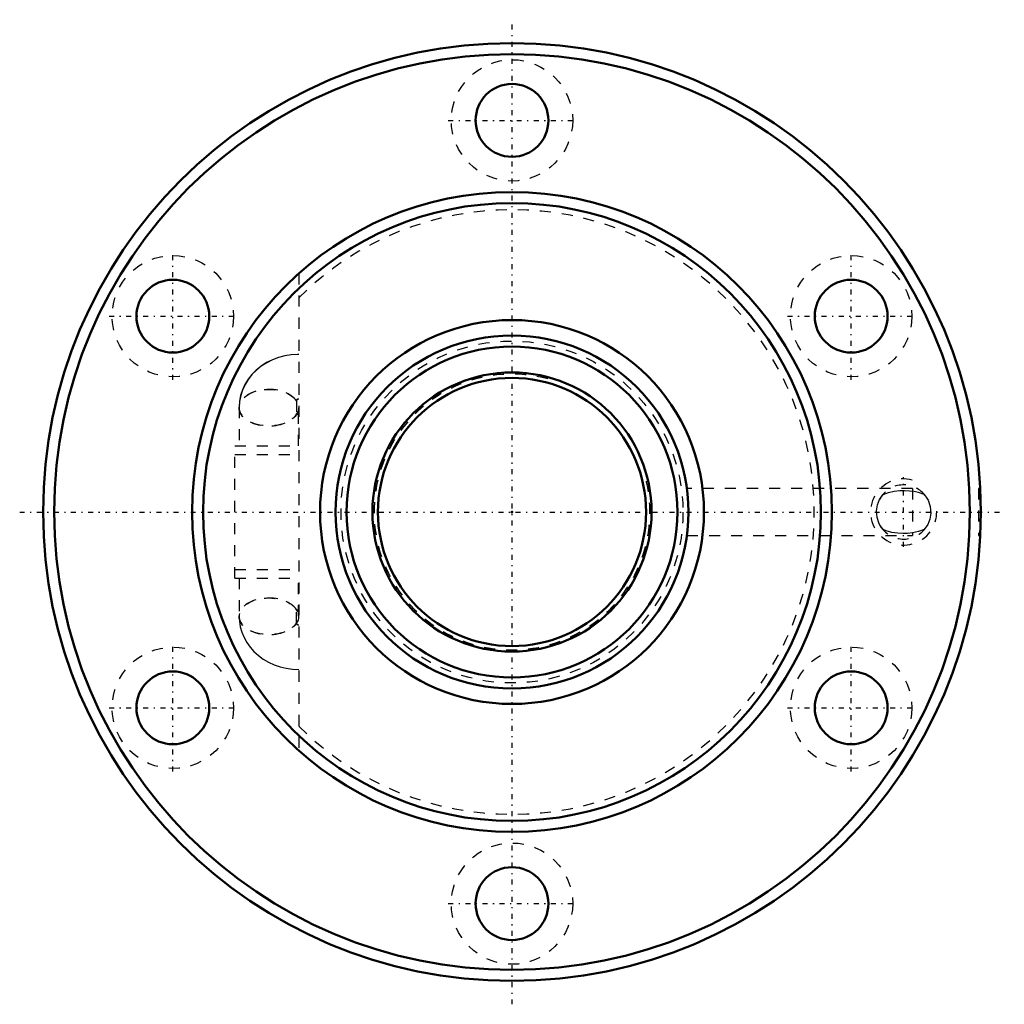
# Model space of a CAD drawing. Header units: millimetres. Extents: x -44.6 to 44.6, y -44.6 to 44.6.
import ezdxf

# ---------------------------------------------------------------- set-up
doc = ezdxf.new("R2010")
doc.units = ezdxf.units.MM
doc.linetypes.add('Center', pattern=[1.5, 0.45, -0.5, 0.05, -0.5])
doc.linetypes.add('Dashed', pattern=[2, 1, -1])
for name, color, linetype, lineweight in [('2d ConnectionPoints', 7, 'Continuous', 50), ('AM_0', 7, 'Continuous', 50), ('AM_5', 3, 'Continuous', 25), ('AM_7', 7, 'Center', 25), ('AM_9', 6, 'Dashed', 25)]:
    doc.layers.add(name, color=color, linetype=linetype, lineweight=lineweight)

# ---------------------------------------------------------------- blocks, each defined once
blk = doc.blocks.new('1_BIF_3205_10RR_nut_0_in_BIF3205_10RRG0_730LC5A_00__2')
at = {"layer": 'AM_0'}
for centre, radius in [((0, 0), 42.5), ((0, 0), 41.5), ((0, 35.5), 3.3), ((0, 0), 29), ((0, 0), 28), ((-30.744, 17.75), 3.3), ((30.744, 17.75), 3.3), ((0, 0), 17.4), ((-30.744, -17.75), 3.3), ((30.744, -17.75), 3.3), ((0, -35.5), 3.3)]:
    blk.add_circle(centre, radius, dxfattribs=at)
at = {"layer": 'AM_5', "linetype": 'Dashed'}
blk.add_arc((35.5, 0), 3, 75, 15, dxfattribs=at)
at = {"layer": 'AM_7'}
for p, q in [((0, -44.625), (0, 44.625)), ((-5.775, 35.5), (5.775, 35.5)), ((-30.744, 11.975), (-30.744, 23.525)), ((30.744, 11.975), (30.744, 23.525)), ((-36.519, 17.75), (-24.969, 17.75)), ((24.969, 17.75), (36.519, 17.75)), ((35.5, -3.15), (35.5, 3.15)), ((-44.625, 0), (44.625, 0)), ((-30.744, -23.525), (-30.744, -11.975)), ((30.744, -23.525), (30.744, -11.975)), ((-36.519, -17.75), (-24.969, -17.75)), ((24.969, -17.75), (36.519, -17.75)), ((-5.775, -35.5), (5.775, -35.5))]:
    blk.add_line(p, q, dxfattribs=at)
at = {"layer": 'AM_9'}
for p, q in [((-19.33, 21.618), (-19.33, -21.618)), ((-19.54, 10.084), (-19.54, 8.828)), ((-24.74, 9.502), (-24.74, 6)), ((-19.34, 6), (-19.34, 9.456)), ((-25.13, -6), (-25.13, 6)), ((-25.13, 6), (-19.33, 6)), ((-25.13, 5.2), (-19.33, 5.2)), ((36.3, 2.125), (15.862, 2.125)), ((36.3, 2.125), (36.3, -2.125)), ((42.447, 2.125), (42.3, 2.125)), ((42.3, 2.125), (42.3, -2.125)), ((15.858, -2.125), (36.3, -2.125)), ((42.3, -2.125), (42.448, -2.125)), ((-25.13, -5.2), (-19.33, -5.2)), ((-25.13, -6), (-19.33, -6)), ((-24.74, -6), (-24.74, -9.456)), ((-19.34, -9.456), (-19.34, -6)), ((-19.54, -10.067), (-19.54, -8.845)), ((-24.73, -9.456), (-24.729, -9.532))]:
    blk.add_line(p, q, dxfattribs=at)
for points in [[(-19.33, 14.284), (-19.433, 14.283), (-20.019, 14.246), (-20.6, 14.152), (-21.168, 14.002), (-21.717, 13.797), (-22.239, 13.537), (-22.728, 13.226), (-23.175, 12.867), (-23.574, 12.465), (-23.92, 12.026), (-24.208, 11.557), (-24.435, 11.065), (-24.6, 10.556), (-24.701, 10.038), (-24.739, 9.548), (-24.74, 9.502)], [(-19.33, 14.274), (-19.433, 14.273), (-20.019, 14.236), (-20.598, 14.142), (-21.166, 13.993), (-21.714, 13.787), (-22.236, 13.527), (-22.724, 13.216), (-23.17, 12.858), (-23.569, 12.456), (-23.914, 12.017), (-24.201, 11.549), (-24.428, 11.057), (-24.592, 10.548), (-24.692, 10.031), (-24.729, 9.542), (-24.73, 9.456)], [(-19.592, 8.842), (-19.576, 8.85), (-19.525, 8.869), (-19.461, 8.883), (-19.392, 8.892), (-19.322, 8.894), (-19.305, 8.893)], [(-19.516, 8.921), (-19.558, 8.872), (-19.591, 8.843)], [(-19.587, 8.833), (-19.572, 8.841), (-19.523, 8.859), (-19.461, 8.873), (-19.393, 8.882), (-19.33, 8.884)], [(33.632, 1.599), (34.138, 1.776), (34.63, 1.88), (35.146, 1.934), (35.586, 1.944), (36.024, 1.922), (36.3, 1.89)], [(37.368, 1.599), (36.858, 1.777), (36.3, 1.89)], [(33.632, -1.599), (33.447, -1.353), (33.283, -1.063), (33.095, -0.511), (33.044, 0.113), (33.128, 0.648), (33.317, 1.13), (33.632, 1.599)], [(37.368, 1.599), (37.553, 1.353), (37.717, 1.063), (37.905, 0.511), (37.956, -0.113), (37.872, -0.648), (37.683, -1.13), (37.368, -1.599)], [(36.3, -1.89), (35.854, -1.934), (35.414, -1.944), (34.976, -1.922), (34.427, -1.844), (33.91, -1.706), (33.632, -1.599)], [(37.368, -1.599), (36.862, -1.776), (36.3, -1.89)], [(-19.592, -8.842), (-19.588, -8.845), (-19.546, -8.884), (-19.516, -8.92)], [(-19.305, -8.893), (-19.351, -8.894), (-19.423, -8.889), (-19.489, -8.878), (-19.546, -8.862), (-19.584, -8.846)], [(-24.729, -9.532), (-24.708, -9.893), (-24.626, -10.403), (-24.486, -10.898), (-24.29, -11.375), (-24.039, -11.828), (-23.737, -12.255), (-23.387, -12.651), (-22.99, -13.012), (-22.551, -13.335), (-22.074, -13.616), (-21.563, -13.85), (-21.025, -14.035), (-20.465, -14.169), (-19.89, -14.249), (-19.33, -14.274)]]:
    blk.add_lwpolyline(points, dxfattribs=at)
for centre in [(0, 35.5), (-30.744, 17.75), (30.744, 17.75), (-30.744, -17.75), (30.744, -17.75), (0, -35.5)]:
    blk.add_circle(centre, 5.5, dxfattribs=at)
for centre, radius, start, end in [((0, 0), 27.4, 225.13211, 134.86789), ((35.5, 0), 2.459, 38.70326, 152.63496), ((35.5, 0), 2.459, 358.77245, 3.25343), ((35.5, 0), 2.458, 210.64847, 322.52419)]:
    blk.add_arc(centre, radius, start, end, dxfattribs=at)
for centre in [(-22.04, 9.456), (-22.04, -9.456)]:
    blk.add_ellipse(centre, major_axis=(2.7, 0), ratio=0.615661, dxfattribs=at)
for centre, major_axis, ratio, start_param, end_param in [((-22.04, 9.456), (-2.69, 0), 0.615661, 3.519692, 9.046679), ((-19.34, 10.084), (-0.2, 0), 0.788011, 4.662368, 6.283185), ((-19.34, 10.067), (-0.2, 0), 0.788011, 4.662368, 6.283185), ((-19.34, 8.845), (-0.2, 0), 0.788011, 4.662368, 6.283185), ((-19.34, 8.828), (-0.2, 0), 0.788011, 4.662368, 5.703271), ((-22.04, -9.456), (2.69, 0), 0.615661, 0.378099, 5.905086), ((-19.34, -8.845), (0.2, 0), 0.788011, 3.141593, 3.703305), ((-19.34, -8.845), (0.2, 0), 0.788011, 3.703305, 4.76241), ((-19.34, -10.067), (0.2, 0), 0.788011, 3.141593, 4.76241)]:
    blk.add_ellipse(centre, major_axis=major_axis, ratio=ratio, start_param=start_param, end_param=end_param, dxfattribs=at)
blk = doc.blocks.new('2_BIF320510RRG0730LC5C7A0_0_in_BIF3205_10RRG0_730LC5A_00__2')
at = {"layer": 'AM_0'}
for radius in [16, 15, 12.65, 12.15]:
    blk.add_circle((0, 0), radius, dxfattribs=at)
at = {"layer": 'AM_5', "linetype": 'Dashed'}
blk.add_arc((0, 0), 12.5, 75, 15, dxfattribs=at)
at = {"layer": 'AM_9'}
blk.add_circle((0, 0), 15.5, dxfattribs=at)

msp = doc.modelspace()

# ---------------------------------------------------------------- linework, layer by layer
at = {"layer": '2d ConnectionPoints'}
msp.add_point((0, 0), dxfattribs=at)
msp.add_point((0, 0), dxfattribs=at)

# ---------------------------------------------------------------- block references
for name in ['1_BIF_3205_10RR_nut_0_in_BIF3205_10RRG0_730LC5A_00__2', '2_BIF320510RRG0730LC5C7A0_0_in_BIF3205_10RRG0_730LC5A_00__2']:
    msp.add_blockref(name, (0, 0))

doc.saveas('drawing.dxf')
